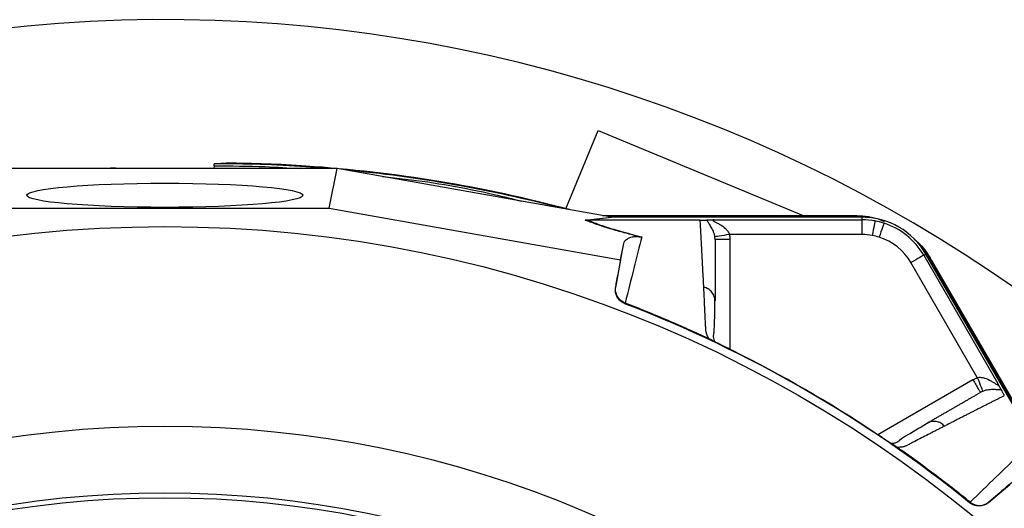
# Model space of a CAD drawing. Header units: millimetres. Extents: x 1190 to 1790, y 1177 to 1877.
# Tile 12 of 13: x 1461 to 1660, y 1778 to 1877. Entities that reach past the tile are written whole.
import ezdxf

# ---------------------------------------------------------------- set-up
doc = ezdxf.new("R2010")
doc.units = ezdxf.units.MM

msp = doc.modelspace()

# ---------------------------------------------------------------- linework, layer by layer
at = {"color": 7, "linetype": 'Continuous', "lineweight": 25}
for p, q in [((1571.4, 1839.02), (1577.96, 1854.86)), ((1577.96, 1854.86), (1619.56, 1837.63)), ((1500.08, 1847.71), (1500.02, 1847.16)), ((1500.08, 1847.71), (1500.08, 1848.11)), ((1518.69, 1847.53), (1518.7, 1847.66)), ((1523.51, 1847.16), (1518.69, 1847.53)), ((1525.03, 1847.16), (1455.13, 1847.16)), ((1477.58, 1847.2), (1477.18, 1847.16)), ((1480.08, 1847.28), (1478.68, 1847.16)), ((1480.08, 1847.28), (1480.08, 1847.16)), ((1523.42, 1839.11), (1525.03, 1847.16)), ((1580.34, 1837.37), (1525.03, 1847.16)), ((1456.74, 1839.11), (1523.42, 1839.11)), ((1523.42, 1839.11), (1582.5, 1828.66)), ((1578.86, 1837.63), (1629.8, 1837.63)), ((1580.04, 1837.42), (1629.8, 1837.42)), ((1629.8, 1837.63), (1629.8, 1837.42)), ((1575.3, 1836.72), (1580.65, 1837.32)), ((1581.22, 1837.27), (1575.87, 1836.67)), ((1575.87, 1836.67), (1575.89, 1836.67)), ((1598.67, 1836.67), (1575.89, 1836.67)), ((1631.53, 1837.27), (1581.22, 1837.27)), ((1601.47, 1836.77), (1631.53, 1836.77)), ((1631.53, 1836.77), (1631.53, 1837.27)), ((1631.53, 1833.78), (1604.6, 1833.78)), ((1582.5, 1828.66), (1583.16, 1831.96)), ((1644, 1829.57), (1644.43, 1829.82)), ((1644, 1829.57), (1659.04, 1803.54)), ((1669.59, 1786.25), (1644.43, 1829.82)), ((1582.5, 1828.66), (1581.51, 1823.05)), ((1654.87, 1804.75), (1641.41, 1828.07)), ((1645.61, 1828.5), (1645.43, 1828.4)), ((1645.43, 1828.4), (1670.31, 1785.31)), ((1645.61, 1828.5), (1671.08, 1784.39)), ((1581.51, 1823.05), (1581.54, 1823.18)), ((1583.42, 1819.87), (1583.39, 1819.73)), ((1601.67, 1820.33), (1601.6, 1820.77)), ((1601.01, 1812.34), (1600.93, 1812.38)), ((1645.11, 1795.65), (1644.69, 1795.49)), ((1638.18, 1790.88), (1638.1, 1790.93)), ((1657.13, 1779.39), (1661.49, 1783.05)), ((1653.31, 1779.36), (1653.42, 1779.45)), ((1657.22, 1779.48), (1657.13, 1779.39))]:
    msp.add_line(p, q, dxfattribs=at)
at = {"color": 8, "linetype": 'Continuous', "lineweight": 25}
for p, q in [((1604.67, 1832.79), (1604.67, 1810.48)), ((1634.66, 1793.17), (1653.98, 1804.32))]:
    msp.add_line(p, q, dxfattribs=at)
at = {"color": 7, "linetype": 'Continuous', "lineweight": 25, "flags": 128}
for points in [[(1629.8, 1837.42), (1632.15, 1837.27), (1632.33, 1837.25)], [(1634.1, 1836.54), (1634.09, 1836.47), (1634.06, 1836.29), (1634.01, 1836.01), (1633.94, 1835.64), (1633.86, 1835.2), (1633.77, 1834.7), (1633.67, 1834.16), (1633.57, 1833.59)], [(1635.9, 1836.09), (1635.88, 1836.02), (1635.83, 1835.85), (1635.74, 1835.58), (1635.63, 1835.22), (1635.49, 1834.79), (1635.33, 1834.31), (1635.17, 1833.78), (1634.99, 1833.24)], [(1604.6, 1833.78), (1604.03, 1833.69), (1603.49, 1833.6), (1602.99, 1833.53), (1602.54, 1833.46), (1602.17, 1833.4), (1601.89, 1833.35), (1601.71, 1833.33), (1601.63, 1833.31)], [(1644, 1829.57), (1643.94, 1829.54), (1643.78, 1829.44), (1643.54, 1829.3), (1643.21, 1829.12), (1642.82, 1828.89), (1642.38, 1828.64), (1641.9, 1828.36), (1641.41, 1828.07)], [(1644.01, 1830.5), (1644.12, 1830.36), (1645.43, 1828.4)], [(1654.87, 1804.75), (1655.08, 1804.22), (1655.28, 1803.7), (1655.46, 1803.23), (1655.62, 1802.81), (1655.76, 1802.46), (1655.86, 1802.2), (1655.93, 1802.03), (1655.95, 1801.95)]]:
    msp.add_lwpolyline(points, dxfattribs=at)
at = {"color": 7, "linetype": 'Continuous', "lineweight": 25}
for radius in [258.01, 217.51, 204, 203]:
    msp.add_circle((1490.08, 1577.37), radius, dxfattribs=at)
for centre, radius, start, end in [((1490.08, 1577.37), 300, 22.5, 252.1641), ((1501.08, 1583.95), 264.17, 86.1774, 90.2169), ((1501.08, 1583.95), 264.3, 86.1774, 89.6748), ((1500.08, 1568.98), 279.3, 75.0488, 86.1774), ((1500.08, 1568.98), 279.17, 75.372, 84.5509), ((1631.53, 1822.37), 14.9, 30, 90), ((1631.53, 1822.37), 14.4, 79.7042, 90), ((1631.53, 1822.37), 14.4, 72.3214, 79.7042), ((1631.53, 1822.37), 14.4, 30, 72.3214), ((1631.53, 1822.37), 11.4, 79.7042, 90), ((1631.53, 1822.37), 11.4, 72.3214, 79.7042), ((1631.53, 1822.37), 11.4, 30, 72.3214), ((1490.08, 1577.37), 259.7, 51.0565, 68.9435)]:
    msp.add_arc(centre, radius, start, end, dxfattribs=at)
msp.add_ellipse((1490.08, 1841.74), major_axis=(28, 0), ratio=0.087489, dxfattribs=at)
msp.add_ellipse((1581.87, 1837.37), major_axis=(17.02, -2.99), ratio=0.015428, start_param=4.624766, end_param=4.642972, dxfattribs=at)
for points, knots in [([(1502.58, 1848.24), (1502.54, 1848.23), (1502.47, 1848.21), (1501.81, 1848.16), (1500.75, 1848.13), (1500.08, 1848.11)], [0, 0, 0, 0, 0.258743, 0.524993, 1, 1, 1, 1]), ([(1480.08, 1847.28), (1479.36, 1847.24), (1477.92, 1847.16), (1477.69, 1847.19), (1477.58, 1847.2)], [0, 0, 0, 0, 0.498065, 1, 1, 1, 1]), ([(1629.8, 1837.63), (1631.41, 1837.58), (1633.56, 1837.5), (1635.5, 1836.63), (1635.98, 1836.41)], [0, 0, 0, 0, 0.752145, 1, 1, 1, 1]), ([(1586.3, 1833.33), (1585.37, 1833.57), (1583.43, 1834.06), (1580.9, 1834.78), (1578.33, 1835.58), (1576.53, 1836.22), (1575.55, 1836.62), (1575.3, 1836.72)], [0, 0, 0, 0, 0.187656, 0.392219, 0.596888, 0.89333, 1, 1, 1, 1]), ([(1575.89, 1836.67), (1576.12, 1836.58), (1577.05, 1836.2), (1579.05, 1835.47), (1582.36, 1834.44), (1585.3, 1833.69), (1586.8, 1833.3)], [0, 0, 0, 0, 0.096828, 0.393237, 0.691583, 1, 1, 1, 1]), ([(1598.67, 1836.67), (1598.84, 1836.67), (1599.01, 1836.68), (1599.28, 1836.68), (1599.39, 1836.69), (1599.6, 1836.7), (1599.69, 1836.7), (1599.85, 1836.71), (1599.92, 1836.72), (1599.99, 1836.72)], [0, 0, 0, 0, 0.25, 0.25, 0.5, 0.5, 0.75, 0.75, 1, 1, 1, 1]), ([(1599.39, 1823.08), (1599.38, 1823.31), (1599.35, 1823.78), (1599.32, 1824.48), (1599.28, 1825.18), (1599.25, 1825.86), (1599.21, 1826.55), (1599.18, 1827.22), (1599.14, 1827.89), (1599.11, 1828.56), (1599.07, 1829.21), (1599.04, 1829.87), (1599.01, 1830.51), (1598.97, 1831.15), (1598.94, 1831.79), (1598.9, 1832.42), (1598.87, 1833.04), (1598.84, 1833.66), (1598.8, 1834.28), (1598.77, 1834.88), (1598.74, 1835.49), (1598.7, 1836.08), (1598.68, 1836.48), (1598.67, 1836.67)], [0, 0, 0, 0, 0.045336, 0.090894, 0.136674, 0.182678, 0.228907, 0.275362, 0.322044, 0.368954, 0.416093, 0.463462, 0.511063, 0.558896, 0.606962, 0.655262, 0.703798, 0.752569, 0.801578, 0.850824, 0.900309, 0.950034, 1, 1, 1, 1]), ([(1599.99, 1836.72), (1600.06, 1836.73), (1600.15, 1836.73), (1600.35, 1836.74), (1600.46, 1836.75), (1600.72, 1836.76), (1600.85, 1836.76), (1601.15, 1836.77), (1601.31, 1836.77), (1601.47, 1836.77)], [0, 0, 0, 0, 0.25, 0.25, 0.5, 0.5, 0.75, 0.75, 1, 1, 1, 1]), ([(1601.63, 1833.31), (1601.6, 1833.56), (1601.55, 1833.77), (1601.42, 1834.19), (1601.35, 1834.38), (1601.12, 1834.91), (1600.95, 1835.21), (1600.62, 1835.74), (1600.46, 1835.98), (1600.18, 1836.39), (1600.06, 1836.57), (1599.99, 1836.72)], [0, 0, 0, 0, 0.125, 0.125, 0.25, 0.25, 0.5, 0.5, 0.75, 0.75, 1, 1, 1, 1]), ([(1601.47, 1836.77), (1601.39, 1836.77), (1601.31, 1836.76), (1601.21, 1836.73), (1601.18, 1836.71), (1601.2, 1836.64), (1601.24, 1836.6), (1601.36, 1836.52), (1601.44, 1836.47), (1601.68, 1836.34), (1601.87, 1836.24), (1602.25, 1836.04), (1602.45, 1835.94), (1603.03, 1835.59), (1603.42, 1835.32), (1603.94, 1834.82), (1604.11, 1834.64), (1604.32, 1834.34), (1604.39, 1834.24), (1604.51, 1834.02), (1604.56, 1833.9), (1604.6, 1833.78)], [0, 0, 0, 0, 0.0625, 0.0625, 0.125, 0.125, 0.1875, 0.1875, 0.25, 0.25, 0.375, 0.375, 0.5, 0.5, 0.75, 0.75, 0.875, 0.875, 0.9375, 0.9375, 1, 1, 1, 1]), ([(1631.53, 1833.78), (1631.53, 1834.12), (1631.53, 1834.5), (1631.53, 1835.22), (1631.53, 1835.57), (1631.53, 1836.15), (1631.53, 1836.38), (1631.53, 1836.69), (1631.53, 1836.76), (1631.53, 1836.77)], [0, 0, 0, 0, 0.25, 0.25, 0.5, 0.5, 0.75, 0.75, 1, 1, 1, 1]), ([(1583.16, 1831.96), (1583.22, 1832.13), (1583.34, 1832.47), (1583.78, 1832.86), (1584.3, 1833.12), (1584.78, 1833.27), (1585.18, 1833.34), (1585.57, 1833.37), (1585.88, 1833.38), (1586.22, 1833.34), (1586.3, 1833.33)], [0, 0, 0, 0, 0.2763141, 0.5442272, 0.7175585, 0.8282715, 0.8984326, 0.9427069, 0.9873255, 1, 1, 1, 1]), ([(1581.54, 1823.18), (1581.61, 1823.59), (1582.09, 1826.18), (1582.63, 1829.11), (1583.08, 1831.51), (1583.16, 1831.96)], [0, 0, 0, 0, 0.133371, 0.835602, 1, 1, 1, 1]), ([(1586.8, 1833.3), (1586.29, 1831.27), (1585.75, 1829.14), (1584.63, 1824.66), (1584.04, 1822.32), (1583.44, 1819.86)], [0, 0, 0, 0, 0.5, 0.5, 1, 1, 1, 1]), ([(1586.3, 1833.33), (1586.46, 1833.31), (1586.62, 1833.3), (1586.79, 1833.3), (1586.8, 1833.3)], [0, 0, 0, 0, 0.977857, 1, 1, 1, 1]), ([(1601.67, 1832.79), (1601.67, 1832.56), (1601.67, 1832.11), (1601.67, 1831.42), (1601.67, 1830.72), (1601.67, 1830.02), (1601.67, 1829.31), (1601.67, 1828.59), (1601.67, 1827.87), (1601.67, 1827.14), (1601.67, 1826.41), (1601.67, 1825.67), (1601.67, 1824.93), (1601.67, 1824.18), (1601.67, 1823.42), (1601.67, 1822.66), (1601.67, 1821.89), (1601.67, 1821.11), (1601.67, 1820.59), (1601.67, 1820.33)], [0, 0, 0, 0, 0.061953, 0.123509, 0.18467, 0.245435, 0.305808, 0.365787, 0.425376, 0.484574, 0.543383, 0.601804, 0.659839, 0.717488, 0.774754, 0.831636, 0.888137, 0.944258, 1, 1, 1, 1]), ([(1604.67, 1832.79), (1604.28, 1832.79), (1603.89, 1832.79), (1603.16, 1832.79), (1602.83, 1832.79), (1602.27, 1832.79), (1602.05, 1832.79), (1601.75, 1832.79), (1601.67, 1832.79), (1601.67, 1832.79)], [0, 0, 0, 0, 0.25, 0.25, 0.5, 0.5, 0.75, 0.75, 1, 1, 1, 1]), ([(1642.03, 1832.81), (1642.26, 1832.64), (1643.77, 1831.52), (1644.77, 1829.89), (1645.61, 1828.5)], [0, 0, 0, 0, 0.153542, 1, 1, 1, 1]), ([(1583.39, 1819.73), (1583.06, 1819.85), (1582.77, 1820.03), (1582.24, 1820.49), (1582.02, 1820.75), (1581.77, 1821.21), (1581.69, 1821.36), (1581.58, 1821.69), (1581.54, 1821.86), (1581.45, 1822.37), (1581.45, 1822.71), (1581.51, 1823.05)], [0, 0, 0, 0, 0.25, 0.25, 0.5, 0.5, 0.625, 0.625, 0.75, 0.75, 1, 1, 1, 1]), ([(1583.42, 1819.87), (1583.09, 1819.99), (1582.8, 1820.17), (1582.27, 1820.62), (1582.05, 1820.89), (1581.79, 1821.34), (1581.72, 1821.5), (1581.61, 1821.82), (1581.56, 1821.99), (1581.51, 1822.33), (1581.49, 1822.5), (1581.49, 1822.84), (1581.51, 1823.01), (1581.54, 1823.18)], [0, 0, 0, 0, 0.25, 0.25, 0.5, 0.5, 0.625, 0.625, 0.75, 0.75, 0.875, 0.875, 1, 1, 1, 1]), ([(1600.46, 1812.6), (1600.43, 1812.66), (1600.36, 1812.78), (1600.26, 1812.96), (1600.17, 1813.14), (1600.09, 1813.31), (1600.02, 1813.47), (1599.96, 1813.64), (1599.91, 1813.8), (1599.87, 1813.95), (1599.83, 1814.14), (1599.8, 1814.4), (1599.78, 1814.76), (1599.76, 1815.2), (1599.74, 1815.7), (1599.7, 1816.52), (1599.65, 1817.66), (1599.58, 1819.06), (1599.52, 1820.43), (1599.45, 1821.77), (1599.41, 1822.64), (1599.39, 1823.08)], [0, 0, 0, 0, 0.013423, 0.026738, 0.039956, 0.053088, 0.066144, 0.079134, 0.09207, 0.104963, 0.117824, 0.141662, 0.172831, 0.217057, 0.263491, 0.312127, 0.449156, 0.58733, 0.723761, 0.861313, 1, 1, 1, 1]), ([(1601.57, 1812.19), (1601.5, 1812.37), (1601.29, 1812.98), (1601.46, 1813.75), (1601.52, 1814.72), (1601.6, 1816.16), (1601.63, 1818.18), (1601.63, 1819.88), (1601.64, 1820.77)], [0, 0, 0, 0, 0.04969, 0.167472, 0.285741, 0.412483, 0.69005, 1, 1, 1, 1]), ([(1600.93, 1812.38), (1600.91, 1812.39), (1600.87, 1812.41), (1600.79, 1812.45), (1600.71, 1812.48), (1600.63, 1812.52), (1600.55, 1812.56), (1600.49, 1812.58), (1600.46, 1812.6)], [0, 0, 0, 0, 0.160202, 0.321039, 0.484027, 0.650625, 0.822199, 1, 1, 1, 1]), ([(1605.19, 1810.22), (1605.12, 1810.26), (1604.98, 1810.33), (1604.76, 1810.44), (1604.55, 1810.54), (1604.34, 1810.65), (1604.13, 1810.75), (1603.92, 1810.85), (1603.72, 1810.96), (1603.52, 1811.06), (1603.32, 1811.16), (1603.06, 1811.29), (1602.75, 1811.44), (1602.41, 1811.62), (1602.08, 1811.78), (1601.78, 1811.94), (1601.5, 1812.08), (1601.24, 1812.22), (1601.09, 1812.3), (1601.01, 1812.34)], [0, 0, 0, 0, 0.043919, 0.087472, 0.13073, 0.173768, 0.216664, 0.259492, 0.30233, 0.345255, 0.388344, 0.431671, 0.51489, 0.596546, 0.677156, 0.757259, 0.837405, 0.91814, 1, 1, 1, 1]), ([(1605.2, 1810.22), (1604.79, 1810.43), (1603.96, 1810.84), (1602.79, 1811.43), (1601.87, 1811.89), (1601.53, 1812.07), (1601.41, 1812.14)], [0, 0, 0, 0, 0.272035, 0.551471, 0.845022, 1, 1, 1, 1]), ([(1653.98, 1804.32), (1654.18, 1803.98), (1654.37, 1803.64), (1654.73, 1803.01), (1654.9, 1802.72), (1655.18, 1802.24), (1655.29, 1802.05), (1655.44, 1801.79), (1655.48, 1801.72), (1655.48, 1801.72)], [0, 0, 0, 0, 0.25, 0.25, 0.5, 0.5, 0.75, 0.75, 1, 1, 1, 1]), ([(1654.87, 1804.75), (1655.12, 1804.8), (1655.37, 1804.81), (1655.87, 1804.76), (1656.11, 1804.71), (1656.8, 1804.5), (1657.23, 1804.3), (1657.82, 1803.97), (1658.01, 1803.85), (1658.37, 1803.62), (1658.55, 1803.51), (1658.79, 1803.36), (1658.86, 1803.32), (1659, 1803.25), (1659.05, 1803.24), (1659.12, 1803.26), (1659.12, 1803.29), (1659.1, 1803.4), (1659.07, 1803.47), (1659.04, 1803.54)], [0, 0, 0, 0, 0.125, 0.125, 0.25, 0.25, 0.5, 0.5, 0.625, 0.625, 0.75, 0.75, 0.8125, 0.8125, 0.875, 0.875, 0.9375, 0.9375, 1, 1, 1, 1]), ([(1659.73, 1802.23), (1659.7, 1802.3), (1659.66, 1802.37), (1659.57, 1802.55), (1659.52, 1802.65), (1659.4, 1802.88), (1659.33, 1803), (1659.19, 1803.26), (1659.11, 1803.4), (1659.04, 1803.54)], [0, 0, 0, 0, 0.25, 0.25, 0.5, 0.5, 0.75, 0.75, 1, 1, 1, 1]), ([(1644.69, 1795.49), (1644.9, 1795.62), (1645.33, 1795.86), (1645.96, 1796.23), (1646.59, 1796.59), (1647.22, 1796.95), (1647.84, 1797.31), (1648.46, 1797.67), (1649.07, 1798.02), (1649.67, 1798.37), (1650.27, 1798.72), (1650.87, 1799.06), (1651.46, 1799.4), (1652.05, 1799.74), (1652.64, 1800.08), (1653.21, 1800.42), (1653.79, 1800.75), (1654.36, 1801.07), (1654.92, 1801.4), (1655.29, 1801.62), (1655.48, 1801.72)], [0, 0, 0, 0, 0.052635, 0.105608, 0.158921, 0.212573, 0.266566, 0.320902, 0.37558, 0.430604, 0.485973, 0.541688, 0.597751, 0.654162, 0.710923, 0.768034, 0.825496, 0.883311, 0.941478, 1, 1, 1, 1]), ([(1659.73, 1802.23), (1659.56, 1802.21), (1659.34, 1802.23), (1658.85, 1802.27), (1658.57, 1802.29), (1657.94, 1802.31), (1657.6, 1802.3), (1657.02, 1802.24), (1656.82, 1802.2), (1656.4, 1802.11), (1656.18, 1802.04), (1655.95, 1801.95)], [0, 0, 0, 0, 0.25, 0.25, 0.5, 0.5, 0.75, 0.75, 0.875, 0.875, 1, 1, 1, 1]), ([(1659.73, 1802.23), (1659.79, 1802.11), (1659.85, 1801.97), (1659.99, 1801.7), (1660.05, 1801.6), (1660.14, 1801.43), (1660.18, 1801.36), (1660.25, 1801.23), (1660.29, 1801.16), (1660.33, 1801.08)], [0, 0, 0, 0, 0.5, 0.5, 0.75, 0.75, 0.875, 0.875, 1, 1, 1, 1]), ([(1660.34, 1801.07), (1660.15, 1800.97), (1659.76, 1800.77), (1659.17, 1800.47), (1658.58, 1800.17), (1657.97, 1799.87), (1657.37, 1799.56), (1656.75, 1799.24), (1656.13, 1798.93), (1655.51, 1798.61), (1654.87, 1798.29), (1654.24, 1797.97), (1653.59, 1797.64), (1652.94, 1797.31), (1652.28, 1796.97), (1651.62, 1796.63), (1650.95, 1796.29), (1650.28, 1795.95), (1649.6, 1795.6), (1648.91, 1795.25), (1648.44, 1795.01), (1648.21, 1794.89)], [0, 0, 0, 0, 0.055211, 0.110128, 0.164753, 0.219086, 0.273129, 0.326884, 0.38035, 0.43353, 0.486425, 0.539036, 0.591365, 0.643413, 0.695181, 0.746671, 0.797884, 0.848822, 0.899487, 0.949879, 1, 1, 1, 1]), ([(1645.09, 1795.68), (1643.64, 1794.81), (1641.57, 1793.58), (1639.33, 1792.26), (1638.52, 1791.42), (1637.71, 1791.38), (1637.42, 1791.36)], [0, 0, 0, 0, 0.578264, 0.819399, 0.935238, 1, 1, 1, 1]), ([(1638.1, 1790.93), (1638.06, 1790.95), (1637.98, 1791), (1637.86, 1791.08), (1637.73, 1791.16), (1637.59, 1791.25), (1637.45, 1791.34), (1637.3, 1791.43), (1637.15, 1791.53), (1636.99, 1791.63), (1636.82, 1791.74), (1636.65, 1791.85), (1636.48, 1791.97), (1636.29, 1792.09), (1636.05, 1792.25), (1635.74, 1792.45), (1635.36, 1792.7), (1634.97, 1792.96), (1634.58, 1793.22), (1634.31, 1793.4), (1634.18, 1793.49)], [0, 0, 0, 0, 0.044249, 0.088103, 0.131644, 0.174954, 0.21812, 0.261226, 0.304357, 0.347601, 0.391041, 0.434763, 0.478847, 0.523375, 0.568424, 0.654803, 0.740537, 0.826241, 0.912528, 1, 1, 1, 1]), ([(1648.21, 1794.89), (1647.99, 1794.78), (1647.56, 1794.55), (1646.9, 1794.22), (1646.23, 1793.87), (1645.56, 1793.53), (1644.68, 1793.07), (1643.57, 1792.5), (1642.45, 1791.92), (1641.54, 1791.45), (1640.99, 1791.16), (1640.6, 1790.96), (1640.36, 1790.85), (1640.14, 1790.77), (1639.91, 1790.7), (1639.64, 1790.64), (1639.32, 1790.6), (1638.97, 1790.58), (1638.72, 1790.58), (1638.6, 1790.58)], [0, 0, 0, 0, 0.0777766, 0.1551997, 0.2322716, 0.3089948, 0.3853718, 0.5305262, 0.6744738, 0.7474235, 0.8196146, 0.8463831, 0.8697605, 0.889755, 0.9063828, 0.929523, 0.9527995, 0.9762724, 1, 1, 1, 1]), ([(1638.6, 1790.58), (1638.57, 1790.6), (1638.51, 1790.64), (1638.42, 1790.71), (1638.33, 1790.77), (1638.25, 1790.83), (1638.2, 1790.86), (1638.18, 1790.88)], [0, 0, 0, 0, 0.212576, 0.416535, 0.614103, 0.807726, 1, 1, 1, 1]), ([(1653.4, 1779.47), (1655.23, 1781.22), (1656.96, 1782.9), (1660.28, 1786.11), (1661.86, 1787.64), (1663.37, 1789.1)], [0, 0, 0, 0, 0.5, 0.5, 1, 1, 1, 1]), ([(1653.42, 1779.45), (1653.69, 1779.23), (1653.99, 1779.07), (1654.65, 1778.84), (1654.99, 1778.78), (1655.51, 1778.78), (1655.68, 1778.8), (1656.01, 1778.86), (1656.18, 1778.91), (1656.5, 1779.03), (1656.66, 1779.1), (1656.95, 1779.27), (1657.09, 1779.37), (1657.22, 1779.48)], [0, 0, 0, 0, 0.25, 0.25, 0.5, 0.5, 0.625, 0.625, 0.75, 0.75, 0.875, 0.875, 1, 1, 1, 1]), ([(1657.13, 1779.39), (1656.86, 1779.17), (1656.57, 1779), (1655.91, 1778.76), (1655.58, 1778.69), (1655.05, 1778.69), (1654.88, 1778.7), (1654.54, 1778.76), (1654.38, 1778.8), (1653.88, 1778.97), (1653.58, 1779.14), (1653.31, 1779.36)], [0, 0, 0, 0, 0.25, 0.25, 0.5, 0.5, 0.625, 0.625, 0.75, 0.75, 1, 1, 1, 1])]:
    msp.add_open_spline(points, degree=3, knots=knots, dxfattribs=at)
at = {"color": 8, "linetype": 'Continuous', "lineweight": 25}
for points, knots in [([(1500.08, 1847.71), (1503.53, 1847.7), (1509.32, 1847.68), (1515.11, 1847.31), (1517.45, 1847.16)], [0, 0, 0, 0, 0.594599, 1, 1, 1, 1]), ([(1534.25, 1845.53), (1535.8, 1845.37), (1543.39, 1844.59), (1552.84, 1842.94), (1560.62, 1841), (1562.5, 1840.53)], [0, 0, 0, 0, 0.162241, 0.797499, 1, 1, 1, 1]), ([(1601.6, 1820.77), (1601.58, 1820.92), (1601.52, 1821.4), (1601.07, 1822.1), (1600.33, 1822.77), (1599.7, 1822.98), (1599.39, 1823.08)], [0, 0, 0, 0, 0.1405924, 0.4323876, 0.7241849, 1, 1, 1, 1]), ([(1648.21, 1794.89), (1647.97, 1795.1), (1647.48, 1795.55), (1646.53, 1795.86), (1645.69, 1795.89), (1645.25, 1795.71), (1645.11, 1795.65)], [0, 0, 0, 0, 0.275815, 0.567615, 0.859412, 1, 1, 1, 1])]:
    msp.add_open_spline(points, degree=3, knots=knots, dxfattribs=at)
at = {"color": 7, "linetype": 'Continuous', "lineweight": 25}
for points in [[(1575.87, 1836.67), (1575.68, 1836.67), (1575.49, 1836.69), (1575.3, 1836.72)], [(1581.22, 1837.27), (1581.03, 1837.27), (1580.84, 1837.28), (1580.65, 1837.32)], [(1604.6, 1833.78), (1604.65, 1833.45), (1604.67, 1833.12), (1604.67, 1832.79)], [(1601.67, 1832.79), (1601.67, 1832.96), (1601.66, 1833.14), (1601.63, 1833.31)], [(1600.46, 1812.6), (1597.67, 1813.91), (1592.03, 1816.43), (1586.31, 1818.75), (1583.43, 1819.86)], [(1634.18, 1793.49), (1624.89, 1799.68), (1615.2, 1805.28), (1605.19, 1810.22)], [(1653.98, 1804.32), (1654.27, 1804.49), (1654.56, 1804.63), (1654.87, 1804.75)], [(1655.95, 1801.95), (1655.79, 1801.89), (1655.63, 1801.81), (1655.48, 1801.72)], [(1653.41, 1779.46), (1651.01, 1781.4), (1646.14, 1785.2), (1641.13, 1788.81), (1638.6, 1790.58)], [(1664.02, 1785.28), (1661.9, 1783.47), (1659.64, 1781.54), (1657.22, 1779.48)]]:
    msp.add_open_spline(points, degree=3, dxfattribs=at)

doc.saveas('drawing.dxf')
